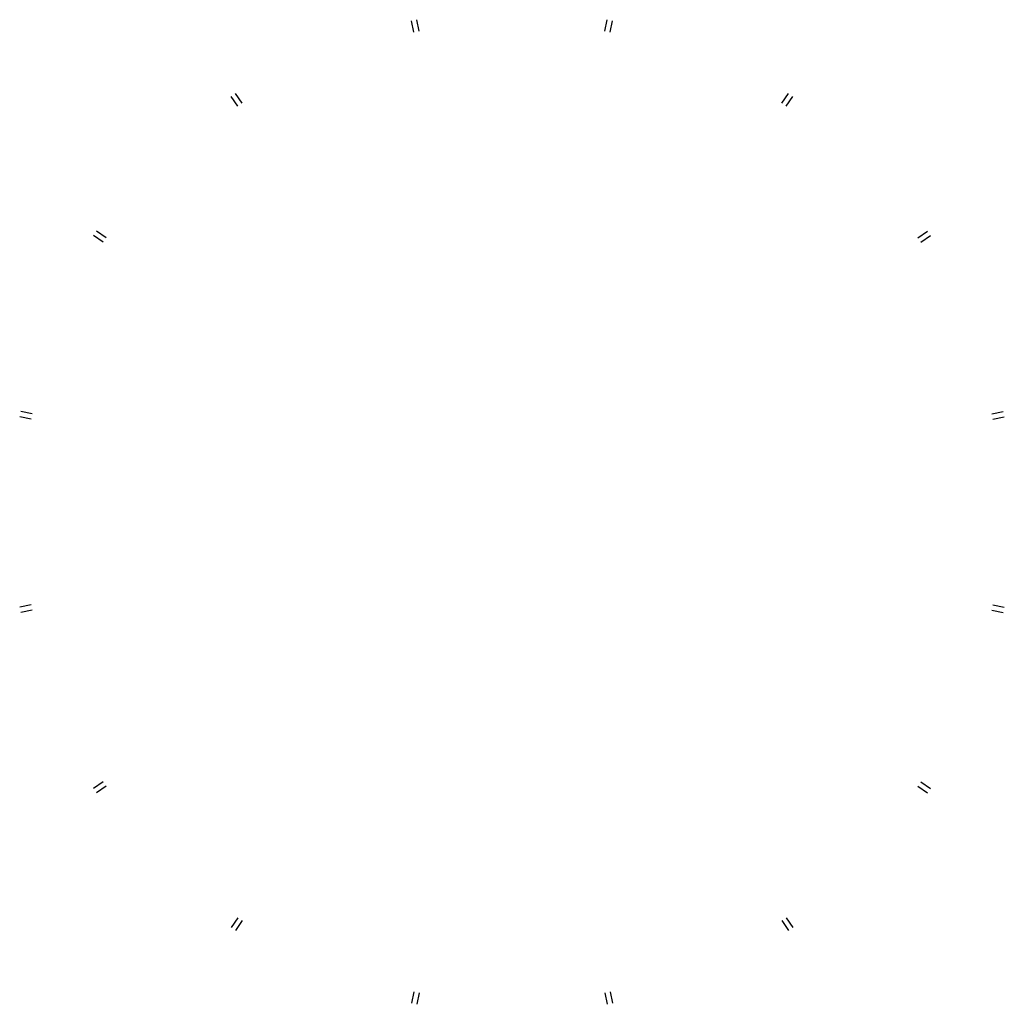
# Model space of a CAD drawing. Header units: millimetres. Extents: x -14385 to 15021, y -14625 to 14781.
import ezdxf

# ---------------------------------------------------------------- set-up
doc = ezdxf.new("R2010")
doc.units = ezdxf.units.MM

msp = doc.modelspace()

# ---------------------------------------------------------------- linework, layer by layer
for p, q in [((-2614, 14406, 350), (-2682, 14750, 350)), ((-2614, 14406, 350), (-2682, 14750, 350)), ((-2457, 14437, 350), (-2525, 14781, 350)), ((-2457, 14437, 350), (-2525, 14781, 350)), ((3093, 14437, 350), (3161, 14781, 350)), ((3093, 14437, 350), (3161, 14781, 350)), ((3250, 14406, 350), (3318, 14750, 350)), ((3250, 14406, 350), (3318, 14750, 350)), ((-7874, 12194, 350), (-8068, 12485, 350)), ((-7874, 12194, 350), (-8068, 12485, 350)), ((-7741, 12283, 350), (-7935, 12574, 350)), ((-7741, 12283, 350), (-7935, 12574, 350)), ((8377, 12283, 350), (8571, 12574, 350)), ((8377, 12283, 350), (8571, 12574, 350)), ((8510, 12194, 350), (8704, 12485, 350)), ((8510, 12194, 350), (8704, 12485, 350)), ((-11887, 8137, 350), (-12178, 8331, 350)), ((-11887, 8137, 350), (-12178, 8331, 350)), ((-11798, 8270, 350), (-12089, 8464, 350)), ((-11798, 8270, 350), (-12089, 8464, 350)), ((12434, 8270, 350), (12725, 8464, 350)), ((12434, 8270, 350), (12725, 8464, 350)), ((12523, 8137, 350), (12814, 8331, 350)), ((12523, 8137, 350), (12814, 8331, 350)), ((-14010, 3010, 350), (-14353, 3078, 350)), ((-14010, 3010, 350), (-14353, 3078, 350)), ((14646, 3010, 350), (14989, 3078, 350)), ((14646, 3010, 350), (14989, 3078, 350)), ((-14041, 2853, 350), (-14385, 2921, 350)), ((-14041, 2853, 350), (-14385, 2921, 350)), ((14677, 2853, 350), (15021, 2921, 350)), ((14677, 2853, 350), (15021, 2921, 350)), ((-14041, -2697, 350), (-14385, -2765, 350)), ((-14041, -2697, 350), (-14385, -2765, 350)), ((-14010, -2854, 350), (-14353, -2922, 350)), ((-14010, -2854, 350), (-14353, -2922, 350)), ((14646, -2854, 350), (14989, -2922, 350)), ((14646, -2854, 350), (14989, -2922, 350)), ((14677, -2697, 350), (15021, -2765, 350)), ((14677, -2697, 350), (15021, -2765, 350)), ((-11887, -7980, 350), (-12178, -8175, 350)), ((-11887, -7980, 350), (-12178, -8175, 350)), ((-11798, -8114, 350), (-12089, -8308, 350)), ((-11798, -8114, 350), (-12089, -8308, 350)), ((12434, -8114, 350), (12725, -8308, 350)), ((12434, -8114, 350), (12725, -8308, 350)), ((12523, -7980, 350), (12814, -8175, 350)), ((12523, -7980, 350), (12814, -8175, 350)), ((-7874, -12038, 350), (-8068, -12329, 350)), ((-7874, -12038, 350), (-8068, -12329, 350)), ((8510, -12038, 350), (8704, -12329, 350)), ((8510, -12038, 350), (8704, -12329, 350)), ((-7741, -12126, 350), (-7935, -12417, 350)), ((-7741, -12126, 350), (-7935, -12417, 350)), ((8377, -12126, 350), (8571, -12417, 350)), ((8377, -12126, 350), (8571, -12417, 350)), ((-2614, -14250, 350), (-2682, -14593, 350)), ((-2614, -14250, 350), (-2682, -14593, 350)), ((-2457, -14281, 350), (-2525, -14625, 350)), ((-2457, -14281, 350), (-2525, -14625, 350)), ((3093, -14281, 350), (3161, -14625, 350)), ((3093, -14281, 350), (3161, -14625, 350)), ((3250, -14250, 350), (3318, -14593, 350)), ((3250, -14250, 350), (3318, -14593, 350))]:
    msp.add_line(p, q)

doc.saveas('drawing.dxf')
